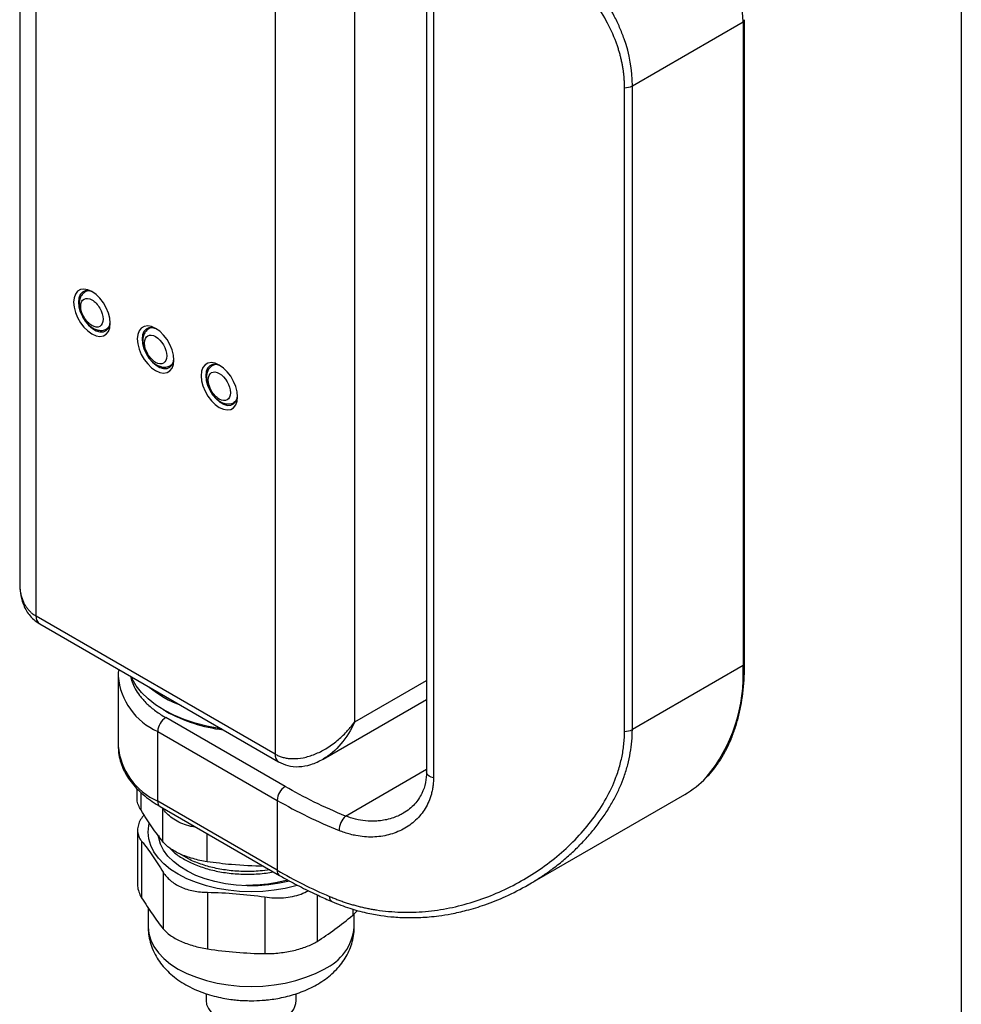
# Model space of a CAD drawing. Header units: millimetres. Extents: x 13 to 546, y 13 to 419.
# Tile 12 of 16: x 462 to 546, y 262 to 350. Entities that reach past the tile are written whole.
import ezdxf

# ---------------------------------------------------------------- set-up
doc = ezdxf.new("R2010")
doc.units = ezdxf.units.MM
doc.header["$LTSCALE"] = 2
doc.layers.add('TEXT', color=140, linetype='Continuous', lineweight=25)

msp = doc.modelspace()

# ---------------------------------------------------------------- linework, layer by layer
for p, q in [((462.483, 373.986), (462.483, 299.722)), ((463.947, 296.844), (463.947, 372.782)), ((485.16, 360.536), (485.16, 284.598)), ((492.231, 287.455), (492.231, 357.678)), ((498.609, 352.249), (498.609, 283.006)), ((499.225, 351.716), (499.225, 282.473)), ((526.861, 292.654), (526.861, 349.812)), ((516.89, 343.936), (526.715, 349.608)), ((526.715, 349.608), (526.715, 292.45)), ((516.194, 286.609), (516.194, 343.767)), ((516.89, 286.778), (516.89, 343.936)), ((468.471, 325.738), (468.3, 325.64)), ((470.2, 322.349), (470.371, 322.447)), ((474.128, 322.473), (473.957, 322.374)), ((475.857, 319.083), (476.028, 319.182)), ((479.785, 319.207), (479.614, 319.108)), ((481.514, 315.817), (481.685, 315.916)), ((485.16, 284.598), (463.947, 296.844)), ((464.258, 296.157), (485.471, 283.911)), ((526.715, 292.45), (516.89, 286.778)), ((471.228, 291.509), (471.228, 285.303)), ((492.231, 287.455), (498.609, 291.137)), ((489.445, 284.156), (498.609, 289.446)), ((475.259, 288.517), (475.472, 288.394)), ((486.056, 281.712), (475.45, 287.835)), ((474.743, 286.61), (485.349, 280.487)), ((474.743, 280.405), (474.743, 286.61)), ((491.421, 279.095), (498.609, 283.244)), ((472.894, 281.525), (472.894, 280.762)), ((473.256, 279.603), (473.256, 281.183)), ((507.633, 272.977), (521.536, 281.004)), ((485.349, 274.282), (474.743, 280.405)), ((474.95, 279.947), (485.556, 273.824)), ((485.349, 280.487), (485.349, 274.282)), ((475.195, 276.82), (475.195, 279.78)), ((472.952, 277.836), (472.952, 273.001)), ((474.839, 277.355), (474.839, 277.132)), ((479.13, 275.039), (479.13, 277.534)), ((473.313, 276.857), (473.313, 271.826)), ((475.23, 274.105), (475.23, 269.074)), ((479.165, 272.324), (479.165, 267.294)), ((488.892, 272.093), (488.892, 267.953)), ((484.253, 271.907), (484.253, 266.876)), ((473.889, 270.949), (473.889, 269.245)), ((492.061, 270.83), (492.061, 270.288)), ((492.061, 270.288), (492.489, 270.714)), ((492.189, 269.245), (492.189, 270.415)), ((479.039, 263.319), (479.039, 262.712)), ((487.039, 262.712), (487.039, 263.319))]:
    msp.add_line(p, q)
at = {"flags": 128}
for points in [[(467.27, 324.729), (467.311, 324.287), (467.431, 323.821), (467.625, 323.353), (467.883, 322.907), (468.191, 322.505), (468.535, 322.168), (468.897, 321.912), (469.259, 321.75), (469.602, 321.691), (469.911, 321.736), (470.168, 321.885), (470.362, 322.129), (470.482, 322.457), (470.523, 322.851), (470.482, 323.293), (470.362, 323.759), (470.168, 324.227), (469.911, 324.673), (469.602, 325.075), (469.259, 325.412), (468.897, 325.668), (468.535, 325.83), (468.191, 325.889), (467.883, 325.844), (467.625, 325.695), (467.431, 325.451), (467.311, 325.123), (467.27, 324.729)], [(469.007, 325.6), (468.938, 325.632), (468.607, 325.729), (468.306, 325.72), (468.05, 325.606), (467.857, 325.394), (467.736, 325.096), (467.695, 324.729)], [(467.695, 324.729), (467.736, 324.314), (467.857, 323.876), (468.05, 323.441), (468.306, 323.032), (468.607, 322.675), (468.938, 322.39), (469.279, 322.193), (469.61, 322.096), (469.912, 322.105), (470.167, 322.218), (470.361, 322.431), (470.482, 322.729), (470.519, 322.98)], [(470.434, 322.577), (470.285, 322.408), (470.186, 322.341)], [(472.927, 321.463), (472.968, 321.022), (473.088, 320.555), (473.282, 320.087), (473.54, 319.641), (473.848, 319.24), (474.192, 318.902), (474.554, 318.646), (474.915, 318.484), (475.259, 318.425), (475.568, 318.471), (475.825, 318.619), (476.019, 318.864), (476.139, 319.191), (476.18, 319.585), (476.139, 320.027), (476.019, 320.493), (475.825, 320.961), (475.568, 321.407), (475.259, 321.809), (474.915, 322.146), (474.554, 322.402), (474.192, 322.564), (473.848, 322.624), (473.54, 322.578), (473.282, 322.429), (473.088, 322.185), (472.968, 321.858), (472.927, 321.463)], [(474.664, 322.335), (474.595, 322.366), (474.264, 322.463), (473.962, 322.455), (473.707, 322.341), (473.514, 322.129), (473.393, 321.83), (473.352, 321.463)], [(473.352, 321.463), (473.393, 321.049), (473.514, 320.611), (473.707, 320.175), (473.962, 319.767), (474.264, 319.409), (474.595, 319.124), (474.936, 318.927), (475.267, 318.83), (475.569, 318.839), (475.824, 318.953), (476.018, 319.165), (476.139, 319.463), (476.176, 319.714)], [(476.091, 319.311), (475.942, 319.142), (475.843, 319.075)], [(478.584, 318.198), (478.625, 317.756), (478.745, 317.29), (478.939, 316.822), (479.196, 316.376), (479.505, 315.974), (479.849, 315.637), (480.21, 315.381), (480.572, 315.219), (480.916, 315.159), (481.224, 315.205), (481.482, 315.354), (481.676, 315.598), (481.796, 315.925), (481.837, 316.32), (481.796, 316.761), (481.676, 317.228), (481.482, 317.696), (481.224, 318.142), (480.916, 318.543), (480.572, 318.881), (480.21, 319.137), (479.849, 319.299), (479.505, 319.358), (479.196, 319.312), (478.939, 319.164), (478.745, 318.919), (478.625, 318.592), (478.584, 318.198)], [(480.32, 319.069), (480.252, 319.101), (479.921, 319.198), (479.619, 319.189), (479.364, 319.075), (479.17, 318.863), (479.049, 318.565), (479.008, 318.198)], [(479.008, 318.198), (479.049, 317.783), (479.17, 317.345), (479.364, 316.909), (479.619, 316.501), (479.921, 316.144), (480.252, 315.858), (480.593, 315.662), (480.924, 315.565), (481.226, 315.573), (481.481, 315.687), (481.675, 315.899), (481.796, 316.198), (481.833, 316.449)], [(481.748, 316.045), (481.599, 315.876), (481.51, 315.815)], [(480.393, 286.842), (480.178, 286.874), (479.101, 287.077), (478.066, 287.342), (477.083, 287.667), (476.164, 288.049), (475.318, 288.483), (474.553, 288.966), (473.878, 289.491), (473.301, 290.053), (472.826, 290.647), (472.46, 291.265), (472.362, 291.478)], [(499.225, 282.473), (499.012, 282.543), (498.836, 282.64), (498.705, 282.76), (498.628, 282.894), (498.609, 283.006)], [(487.155, 272.938), (487.009, 272.896), (486.061, 272.669), (485.075, 272.505), (484.063, 272.406), (483.039, 272.373), (482.014, 272.406), (481.003, 272.505), (480.017, 272.669), (479.069, 272.896), (478.171, 273.183), (477.334, 273.525), (476.569, 273.92), (475.885, 274.362), (475.291, 274.845), (474.795, 275.363), (474.402, 275.911), (474.118, 276.48), (473.946, 277.064), (473.889, 277.655), (473.946, 278.247), (473.987, 278.427)], [(486.443, 273.317), (485.565, 273.121), (484.618, 272.981), (483.65, 272.906), (482.672, 272.897), (481.7, 272.956), (480.747, 273.08), (479.825, 273.269), (478.949, 273.519), (478.131, 273.827), (477.381, 274.189), (476.71, 274.6), (476.129, 275.053), (475.644, 275.543), (475.263, 276.063), (474.992, 276.605), (474.833, 277.162), (474.818, 277.257)], [(473.889, 269.245), (473.946, 268.653), (474.118, 268.069), (474.402, 267.5), (474.795, 266.953), (475.291, 266.434), (475.885, 265.951), (476.569, 265.51), (477.334, 265.115), (478.171, 264.772), (479.069, 264.486), (480.017, 264.259), (481.003, 264.095), (482.014, 263.996), (483.039, 263.963), (484.063, 263.996), (485.075, 264.095), (486.061, 264.259), (487.009, 264.486), (487.907, 264.772), (488.744, 265.115), (489.509, 265.51)], [(479.039, 262.712), (479.083, 262.371), (479.24, 261.99), (479.506, 261.629), (479.874, 261.3), (480.333, 261.012), (480.87, 260.772), (481.469, 260.589), (482.113, 260.466), (482.784, 260.408), (483.463, 260.416), (484.129, 260.491), (484.763, 260.629), (485.349, 260.827), (485.867, 261.08)]]:
    msp.add_lwpolyline(points, dxfattribs=at)
for centre, radius, start, end in [((487.895, 347.703), 38.866, 2.80968, 43.0298), ((526.622, 349.829), 0.24, 292.72862, 356.0474), ((516.214, 345.205), 1.438, 269.19901, 298.07169), ((468.638, 325.044), 0.685, 91.91211, 121.00004), ((474.295, 321.778), 0.685, 91.91211, 121.00004), ((479.952, 318.508), 0.689, 91.94017, 118.41193), ((464.661, 296.753), 0.719, 172.74417, 235.94365), ((512.519, 291.611), 14.221, 320.21738, 3.38064), ((526.611, 292.679), 0.251, 294.37466, 354.3052), ((477.088, 292.003), 5.881, 184.76449, 246.49045), ((480.51, 298.606), 10.372, 231.05764, 248.94774), ((476.278, 286.541), 1.537, 122.60548, 177.39452), ((482.316, 300.902), 14.258, 241.31227, 262.866), ((516.214, 288.047), 1.438, 269.19901, 298.07169), ((477.233, 285.902), 6.035, 185.6948, 245.62534), ((485.911, 284.524), 0.755, 174.37962, 234.30196), ((517.234, 288.42), 8.574, 300.11677, 316.43991), ((486.884, 280.418), 1.537, 122.60548, 177.39452), ((475.218, 280.344), 0.48, 172.74417, 235.94365), ((508.075, 320.098), 45.667, 240.15548, 247.82929), ((492.666, 277.76), 1.824, 133.00671, 178.52415), ((485.837, 274.227), 0.491, 173.6384, 235.67614), ((507.735, 313.237), 44.929, 240.11682, 246.75804), ((490.439, 271.874), 0.441, 169.56311, 238.41634), ((487.709, 269.63), 4.497, 293.59917, 355.08069), ((485.079, 262.882), 1.967, 293.62491, 355.05495)]:
    msp.add_arc(centre, radius, start, end)
for points, knots in [([(516.89, 343.936), (516.89, 345.367), (516.634, 346.757), (516.038, 348.458), (515.906, 348.796), (515.613, 349.469), (515.453, 349.805), (514.94, 350.797), (514.555, 351.439), (513.707, 352.698), (513.245, 353.315), (512.253, 354.528), (511.722, 355.125), (510.063, 356.867), (508.865, 357.971), (506.954, 359.577), (506.298, 360.103), (505.284, 360.883), (504.941, 361.142), (504.252, 361.652), (503.905, 361.903), (502.161, 363.143), (500.736, 364.084), (498.56, 365.426), (497.828, 365.862), (496.721, 366.498), (496.349, 366.707), (495.613, 367.114), (495.247, 367.312), (493.425, 368.28), (491.998, 368.976), (490.604, 369.585)], [0, 0, 0, 0, 0.125, 0.125, 0.15625, 0.15625, 0.1875, 0.1875, 0.25, 0.25, 0.3125, 0.3125, 0.375, 0.375, 0.5, 0.5, 0.5625, 0.5625, 0.59375, 0.59375, 0.625, 0.625, 0.75, 0.75, 0.8125, 0.8125, 0.84375, 0.84375, 0.875, 0.875, 1, 1, 1, 1]), ([(516.194, 343.767), (516.193, 343.88), (516.191, 344.106), (516.174, 344.444), (516.148, 344.783), (516.112, 345.121), (516.065, 345.459), (516.007, 345.796), (515.939, 346.134), (515.861, 346.472), (515.772, 346.809), (515.672, 347.147), (515.562, 347.484), (515.251, 348.357), (514.601, 349.765), (513.427, 351.612), (512.008, 353.401), (510.418, 355.089), (508.666, 356.72), (506.8, 358.278), (504.824, 359.785), (502.77, 361.23), (500.665, 362.61), (498.515, 363.928), (496.352, 365.17), (494.663, 366.075), (493.474, 366.681), (492.761, 367.035), (492.056, 367.376), (491.362, 367.701), (490.677, 368.013), (490.229, 368.208), (490.005, 368.306)], [0, 0, 0, 0, 0.010269, 0.02054, 0.030821, 0.041118, 0.051436, 0.061784, 0.072166, 0.08259, 0.093061, 0.103586, 0.11417, 0.124821, 0.186187, 0.250194, 0.311755, 0.375578, 0.437269, 0.50005, 0.562671, 0.62527, 0.687739, 0.74947, 0.81262, 0.874788, 0.895902, 0.91689, 0.937772, 0.958571, 0.979306, 1, 1, 1, 1]), ([(468.3, 325.64), (468.181, 325.547), (467.968, 325.383), (467.789, 324.971), (467.739, 324.52), (467.822, 323.991), (468.038, 323.441), (468.384, 322.92), (468.756, 322.565), (469.114, 322.347), (469.448, 322.228), (469.835, 322.195), (470.074, 322.295), (470.2, 322.349)], [0, 0, 0, 0, 0.098952, 0.175891, 0.274982, 0.370572, 0.477029, 0.585084, 0.694303, 0.755863, 0.827052, 0.908482, 1, 1, 1, 1]), ([(467.907, 324.361), (467.907, 324.665), (468.011, 324.895), (468.382, 325.11), (468.634, 325.085), (469.159, 324.782), (469.411, 324.516), (469.782, 323.873), (469.887, 323.522), (469.887, 323.218)], [0, 0, 0, 0, 0.25, 0.25, 0.5, 0.5, 0.75, 0.75, 1, 1, 1, 1]), ([(469.887, 323.218), (469.887, 322.915), (469.782, 322.685), (469.411, 322.47), (469.159, 322.495), (468.634, 322.798), (468.382, 323.064), (468.011, 323.707), (467.907, 324.058), (467.907, 324.361)], [0, 0, 0, 0, 0.25, 0.25, 0.5, 0.5, 0.75, 0.75, 1, 1, 1, 1]), ([(473.957, 322.374), (473.838, 322.282), (473.625, 322.117), (473.446, 321.706), (473.396, 321.255), (473.479, 320.725), (473.695, 320.175), (474.04, 319.654), (474.413, 319.3), (474.771, 319.081), (475.105, 318.962), (475.492, 318.929), (475.731, 319.03), (475.857, 319.083)], [0, 0, 0, 0, 0.098952, 0.175891, 0.274982, 0.370572, 0.477029, 0.585084, 0.694303, 0.755863, 0.827052, 0.908482, 1, 1, 1, 1]), ([(473.564, 321.096), (473.564, 321.727), (474.007, 321.983), (475.1, 321.352), (475.544, 320.584), (475.544, 319.953)], [0, 0, 0, 0, 0.5, 0.5, 1, 1, 1, 1]), ([(475.544, 319.953), (475.544, 319.65), (475.439, 319.419), (475.068, 319.205), (474.816, 319.23), (474.291, 319.533), (474.039, 319.799), (473.668, 320.442), (473.564, 320.793), (473.564, 321.096)], [0, 0, 0, 0, 0.25, 0.25, 0.5, 0.5, 0.75, 0.75, 1, 1, 1, 1]), ([(479.635, 319.108), (479.603, 319.093), (479.471, 319.034), (479.299, 318.841), (479.147, 318.558), (479.077, 318.248), (479.069, 317.932), (479.107, 317.643), (479.176, 317.38), (479.273, 317.106), (479.373, 316.918), (479.431, 316.809)], [0, 0, 0, 0, 0.044075, 0.183813, 0.315706, 0.449413, 0.572596, 0.690298, 0.778064, 0.870275, 1, 1, 1, 1]), ([(479.221, 317.83), (479.221, 318.461), (479.664, 318.717), (480.757, 318.086), (481.2, 317.318), (481.2, 316.687)], [0, 0, 0, 0, 0.5, 0.5, 1, 1, 1, 1]), ([(481.2, 316.687), (481.2, 316.384), (481.096, 316.153), (480.725, 315.939), (480.473, 315.964), (479.948, 316.267), (479.696, 316.533), (479.325, 317.176), (479.221, 317.527), (479.221, 317.83)], [0, 0, 0, 0, 0.25, 0.25, 0.5, 0.5, 0.75, 0.75, 1, 1, 1, 1]), ([(479.431, 316.809), (479.514, 316.678), (479.63, 316.496), (479.833, 316.265), (480.013, 316.093), (480.24, 315.923), (480.489, 315.789), (480.758, 315.701), (481.04, 315.675), (481.3, 315.708), (481.443, 315.789), (481.503, 315.822)], [0, 0, 0, 0, 0.163912, 0.227738, 0.332861, 0.439761, 0.553303, 0.670697, 0.790436, 0.912413, 1, 1, 1, 1]), ([(462.483, 299.722), (462.494, 299.442), (462.518, 298.837), (462.762, 297.887), (463.194, 297.091), (463.728, 296.506), (464.078, 296.276), (464.258, 296.157)], [0, 0, 0, 0, 0.198991, 0.429306, 0.695275, 0.843075, 1, 1, 1, 1]), ([(462.483, 299.722), (462.483, 299.653), (462.485, 299.516), (462.499, 299.315), (462.521, 299.12), (462.551, 298.931), (462.589, 298.749), (462.636, 298.573), (462.689, 298.404), (462.75, 298.242), (462.818, 298.087), (462.915, 297.892), (463.053, 297.666), (463.242, 297.42), (463.455, 297.2), (463.688, 297.004), (463.861, 296.897), (463.947, 296.844)], [0, 0, 0, 0, 0.05764, 0.114299, 0.169994, 0.224747, 0.278578, 0.33151, 0.383566, 0.43477, 0.485149, 0.534729, 0.630128, 0.72412, 0.816936, 0.908814, 1, 1, 1, 1]), ([(471.275, 292.106), (471.249, 291.938), (471.219, 291.741), (471.232, 291.544), (471.233, 291.516)], [0, 0, 0, 0, 0.854571, 1, 1, 1, 1]), ([(523.516, 282.577), (523.568, 282.628), (523.839, 282.891), (524.272, 283.444), (524.814, 284.229), (525.292, 285.089), (525.709, 286.012), (526.064, 286.995), (526.356, 288.035), (526.583, 289.127), (526.744, 290.268), (526.843, 291.441), (526.855, 292.253), (526.861, 292.654)], [0, 0, 0, 0, 0.023197, 0.1206, 0.218197, 0.315969, 0.413883, 0.511897, 0.609968, 0.708057, 0.806132, 0.904163, 1, 1, 1, 1]), ([(472.334, 291.495), (472.371, 291.337), (472.459, 290.968), (472.728, 290.401), (473.151, 289.743), (473.749, 289.072), (474.525, 288.408), (475.145, 288.024), (475.45, 287.835)], [0, 0, 0, 0, 0.1146733, 0.2691403, 0.4236805, 0.6212805, 0.8135311, 1, 1, 1, 1]), ([(485.16, 284.598), (485.21, 284.57), (485.309, 284.515), (485.465, 284.444), (485.627, 284.38), (485.794, 284.326), (485.967, 284.28), (486.146, 284.243), (486.329, 284.216), (486.518, 284.197), (486.954, 284.177), (487.687, 284.248), (488.691, 284.554), (489.716, 285.071), (490.507, 285.634), (491.114, 286.17), (491.497, 286.557), (491.88, 286.989), (492.102, 287.284), (492.231, 287.455)], [0, 0, 0, 0, 0.023724, 0.047532, 0.071445, 0.095481, 0.119662, 0.144005, 0.168531, 0.193256, 0.218199, 0.33806, 0.468442, 0.594278, 0.738643, 0.801468, 0.87239, 0.92551, 1, 1, 1, 1]), ([(492.231, 287.455), (491.907, 286.734), (491.491, 286.066), (490.539, 284.937), (490.002, 284.477), (489.446, 284.156)], [0, 0, 0, 0, 0.5, 0.5, 1, 1, 1, 1]), ([(490.005, 271.954), (490.126, 271.903), (490.369, 271.8), (490.737, 271.656), (491.108, 271.521), (491.482, 271.394), (491.859, 271.277), (492.239, 271.168), (492.622, 271.067), (493.007, 270.976), (493.395, 270.893), (493.786, 270.819), (494.756, 270.659), (496.332, 270.516), (498.496, 270.582), (500.652, 270.893), (502.762, 271.436), (504.818, 272.197), (506.795, 273.164), (508.665, 274.316), (510.418, 275.655), (512.004, 277.148), (513.418, 278.815), (514.591, 280.605), (515.28, 282.078), (515.639, 283.111), (515.81, 283.693), (515.95, 284.275), (516.059, 284.858), (516.136, 285.442), (516.185, 286.026), (516.191, 286.415), (516.194, 286.609)], [0, 0, 0, 0, 0.011241, 0.022492, 0.033756, 0.045036, 0.056336, 0.067659, 0.079009, 0.090389, 0.101802, 0.113251, 0.124741, 0.186814, 0.249869, 0.311868, 0.374615, 0.437127, 0.499664, 0.562687, 0.624614, 0.688074, 0.749302, 0.813228, 0.874522, 0.892838, 0.910972, 0.928953, 0.946813, 0.964586, 0.982304, 1, 1, 1, 1]), ([(507.615, 272.969), (508.054, 273.233), (508.778, 273.667), (509.82, 274.408), (510.748, 275.138), (511.692, 275.979), (512.576, 276.865), (513.395, 277.799), (514.135, 278.763), (514.779, 279.732), (515.329, 280.696), (515.789, 281.651), (516.179, 282.633), (516.492, 283.645), (516.721, 284.693), (516.864, 285.738), (516.882, 286.433), (516.89, 286.778)], [0, 0, 0, 0, 0.086556, 0.142796, 0.215966, 0.286316, 0.356871, 0.428463, 0.497956, 0.564573, 0.628539, 0.689924, 0.748803, 0.813101, 0.876305, 0.938555, 1, 1, 1, 1]), ([(471.233, 285.312), (471.238, 285.109), (471.25, 284.667), (471.393, 284.01), (471.629, 283.35), (471.951, 282.724), (472.362, 282.12), (472.857, 281.543), (473.43, 280.999), (474.081, 280.496), (474.592, 280.146), (474.903, 279.978), (474.955, 279.95)], [0, 0, 0, 0, 0.097153, 0.211516, 0.318076, 0.425968, 0.53516, 0.645366, 0.756176, 0.867194, 0.978106, 1, 1, 1, 1]), ([(485.471, 283.911), (485.738, 283.785), (486.307, 283.516), (487.308, 283.44), (488.4, 283.628), (489.085, 283.974), (489.445, 284.156)], [0, 0, 0, 0, 0.211204, 0.448961, 0.710473, 1, 1, 1, 1]), ([(499.225, 282.473), (499.224, 282.403), (499.223, 282.262), (499.211, 282.053), (499.192, 281.846), (499.165, 281.642), (499.131, 281.44), (499.089, 281.241), (498.999, 280.882), (498.824, 280.377), (498.509, 279.766), (498.116, 279.209), (497.5, 278.548), (496.57, 277.883), (495.485, 277.461), (494.557, 277.277), (493.835, 277.219), (493.095, 277.241), (492.427, 277.332), (491.841, 277.466), (491.339, 277.614), (491.008, 277.743), (490.842, 277.807)], [0, 0, 0, 0, 0.017833, 0.035636, 0.053429, 0.07123, 0.089056, 0.106926, 0.124858, 0.187223, 0.250107, 0.312155, 0.374818, 0.499826, 0.624792, 0.687077, 0.749426, 0.812123, 0.874704, 0.916589, 0.9583, 1, 1, 1, 1]), ([(498.609, 283.009), (498.591, 282.692), (498.553, 282.01), (498.211, 281.037), (497.694, 280.269), (497.106, 279.706), (496.738, 279.47), (496.549, 279.35)], [0, 0, 0, 0, 0.203732, 0.437779, 0.7024, 0.847566, 1, 1, 1, 1]), ([(473.256, 279.603), (473.173, 279.756), (473.008, 280.064), (472.897, 280.457), (472.908, 280.685), (472.912, 280.762)], [0, 0, 0, 0, 0.397853, 0.795689, 1, 1, 1, 1]), ([(473.518, 279.2), (473.412, 279.062), (473.186, 278.765), (473, 278.3), (472.927, 277.829), (473, 277.383), (473.154, 277.065), (473.282, 276.897), (473.313, 276.857)], [0, 0, 0, 0, 0.169133, 0.363031, 0.556926, 0.748774, 0.940641, 1, 1, 1, 1]), ([(475.195, 276.82), (474.872, 277.225), (474.549, 277.662), (473.902, 278.59), (473.578, 279.082), (473.256, 279.603)], [0, 0, 0, 0, 0.5, 0.5, 1, 1, 1, 1]), ([(478.168, 278.089), (478.003, 278.115), (477.576, 278.183), (476.946, 278.393), (476.3, 278.704), (475.759, 279.096), (475.403, 279.466), (475.244, 279.705), (475.195, 279.78)], [0, 0, 0, 0, 0.123602, 0.32104, 0.518476, 0.714458, 0.910448, 1, 1, 1, 1]), ([(496.551, 279.353), (496.539, 279.345), (496.419, 279.27), (496.13, 279.128), (495.651, 278.928), (495.098, 278.77), (494.568, 278.677), (493.945, 278.621), (493.204, 278.641), (492.302, 278.787), (491.715, 278.992), (491.421, 279.095)], [0, 0, 0, 0, 0.0083844, 0.0855507, 0.1920909, 0.3175426, 0.4222678, 0.503501, 0.6740343, 0.8367845, 1, 1, 1, 1]), ([(479.13, 275.039), (478.695, 275.104), (478.277, 275.195), (477.673, 275.367), (477.476, 275.43), (477.101, 275.566), (476.921, 275.639), (476.408, 275.871), (476.096, 276.047), (475.705, 276.324), (475.587, 276.419), (475.372, 276.615), (475.277, 276.717), (475.195, 276.82)], [0, 0, 0, 0, 0.25, 0.25, 0.375, 0.375, 0.5, 0.5, 0.75, 0.75, 0.875, 0.875, 1, 1, 1, 1]), ([(475.81, 276.253), (475.885, 276.167), (476.161, 275.848), (476.844, 275.374), (477.837, 274.846), (478.982, 274.43), (480.249, 274.126), (481.585, 273.951), (482.972, 273.917), (484.126, 273.979), (484.793, 274.101), (485.008, 274.14)], [0, 0, 0, 0, 0.0475627, 0.1763849, 0.3015767, 0.4303982, 0.555602, 0.6844369, 0.8096347, 0.9384626, 1, 1, 1, 1]), ([(484.687, 274.326), (484.403, 274.284), (483.668, 274.176), (482.446, 274.15), (481.077, 274.238), (479.759, 274.461), (478.541, 274.812), (477.475, 275.245), (476.913, 275.605), (476.649, 275.774)], [0, 0, 0, 0, 0.096552, 0.250204, 0.403863, 0.557522, 0.711174, 0.864826, 1, 1, 1, 1]), ([(484.173, 274.622), (483.216, 274.656), (481.534, 274.716), (479.854, 274.942), (479.13, 275.039)], [0, 0, 0, 0, 0.569089, 1, 1, 1, 1]), ([(475.23, 274.105), (475.394, 273.838), (475.607, 273.593), (476, 273.263), (476.144, 273.158), (476.45, 272.968), (476.612, 272.882), (477.125, 272.649), (477.509, 272.529), (478.309, 272.37), (478.731, 272.328), (479.165, 272.324)], [0, 0, 0, 0, 0.25, 0.25, 0.375, 0.375, 0.5, 0.5, 0.75, 0.75, 1, 1, 1, 1]), ([(485.564, 273.828), (485.72, 273.735), (486.343, 273.367), (487.498, 272.763), (488.889, 272.077), (489.816, 271.674), (490.212, 271.503)], [0, 0, 0, 0, 0.109014, 0.433766, 0.75831, 1, 1, 1, 1]), ([(472.952, 273.001), (472.952, 272.999), (472.929, 272.837), (473.011, 272.49), (473.153, 272.097), (473.282, 271.878), (473.313, 271.826)], [0, 0, 0, 0, 0.0048192, 0.4357257, 0.8666747, 1, 1, 1, 1]), ([(486.298, 273.412), (485.933, 273.318), (485.14, 273.114), (483.873, 272.951), (482.99, 272.939), (482.568, 272.933)], [0, 0, 0, 0, 0.307906, 0.669381, 1, 1, 1, 1]), ([(490.208, 271.498), (490.733, 271.288), (491.73, 270.891), (493.192, 270.501), (494.509, 270.255), (495.781, 270.111), (496.963, 270.059), (498.006, 270.081), (498.883, 270.141), (499.783, 270.24), (500.89, 270.417), (502.264, 270.727), (503.884, 271.223), (505.728, 271.948), (506.971, 272.62), (507.633, 272.977)], [0, 0, 0, 0, 0.092279, 0.174989, 0.24873, 0.313818, 0.38731, 0.445218, 0.487497, 0.533919, 0.595863, 0.673392, 0.766842, 0.876037, 1, 1, 1, 1]), ([(484.253, 271.907), (484.529, 271.873), (485.081, 271.806), (485.914, 271.824), (486.718, 271.94), (487.472, 272.148), (487.909, 272.361), (488.124, 272.466)], [0, 0, 0, 0, 0.201305, 0.402589, 0.604014, 0.805437, 1, 1, 1, 1]), ([(488.892, 267.953), (489.419, 268.28), (489.947, 268.648), (491.006, 269.427), (491.534, 269.838), (492.061, 270.288)], [0, 0, 0, 0, 0.5, 0.5, 1, 1, 1, 1]), ([(473.901, 269.24), (473.9, 269.091), (473.898, 268.697), (474.014, 268.058), (474.24, 267.332), (474.572, 266.648), (474.99, 266.016), (475.481, 265.44), (476.053, 264.908), (476.699, 264.426), (477.405, 264.002), (478.157, 263.639), (478.937, 263.339), (479.725, 263.103), (480.492, 262.93), (481.171, 262.818), (481.791, 262.748), (482.392, 262.704), (482.817, 262.698), (483.039, 262.694)], [0, 0, 0, 0, 0.03782, 0.100051, 0.164186, 0.231067, 0.293068, 0.356921, 0.422528, 0.48938, 0.556659, 0.62347, 0.68898, 0.752536, 0.812511, 0.866773, 0.906517, 0.950989, 1, 1, 1, 1]), ([(475.23, 269.074), (475.394, 268.871), (475.607, 268.679), (476, 268.406), (476.144, 268.316), (476.45, 268.146), (476.612, 268.064), (477.125, 267.832), (477.509, 267.691), (478.309, 267.456), (478.731, 267.361), (479.165, 267.294)], [0, 0, 0, 0, 0.25, 0.25, 0.375, 0.375, 0.5, 0.5, 0.75, 0.75, 1, 1, 1, 1]), ([(483.039, 262.694), (483.364, 262.701), (483.824, 262.71), (484.499, 262.77), (485.075, 262.843), (485.75, 262.964), (486.442, 263.129), (487.145, 263.343), (487.844, 263.608), (488.525, 263.927), (489.179, 264.299), (489.794, 264.726), (490.359, 265.206), (490.863, 265.736), (491.298, 266.314), (491.655, 266.932), (491.929, 267.587), (492.107, 268.272), (492.192, 268.832), (492.18, 269.158), (492.177, 269.249)], [0, 0, 0, 0, 0.0716682, 0.1011723, 0.1499974, 0.200584, 0.2547918, 0.3113147, 0.3696832, 0.4295124, 0.4904849, 0.5521544, 0.6140462, 0.6757047, 0.7368072, 0.7972651, 0.8572265, 0.9170135, 0.9770597, 1, 1, 1, 1]), ([(484.253, 266.876), (484.688, 266.872), (485.121, 266.897), (485.771, 266.97), (485.989, 267.001), (486.412, 267.074), (486.619, 267.115), (487.224, 267.256), (487.612, 267.372), (488.307, 267.636), (488.621, 267.785), (488.892, 267.953)], [0, 0, 0, 0, 0.25, 0.25, 0.375, 0.375, 0.5, 0.5, 0.75, 0.75, 1, 1, 1, 1])]:
    msp.add_open_spline(points, degree=3, knots=knots)
for points in [[(491.421, 279.095), (489.509, 279.879), (487.715, 280.755), (486.056, 281.712)], [(473.313, 276.857), (473.632, 276.46), (474.271, 275.586), (474.911, 274.625), (475.23, 274.105)], [(479.165, 272.324), (480.013, 272.316), (481.709, 272.22), (483.405, 272.038), (484.253, 271.907)], [(473.313, 271.826), (473.632, 271.306), (474.271, 270.346), (474.911, 269.471), (475.23, 269.074)], [(479.165, 267.294), (480.013, 267.162), (481.709, 266.98), (483.405, 266.884), (484.253, 266.876)]]:
    msp.add_open_spline(points, degree=3)
at = {"layer": 'TEXT'}
msp.add_line((546.1, 419.1), (546.1, 12.7), dxfattribs=at)

doc.saveas('drawing.dxf')
